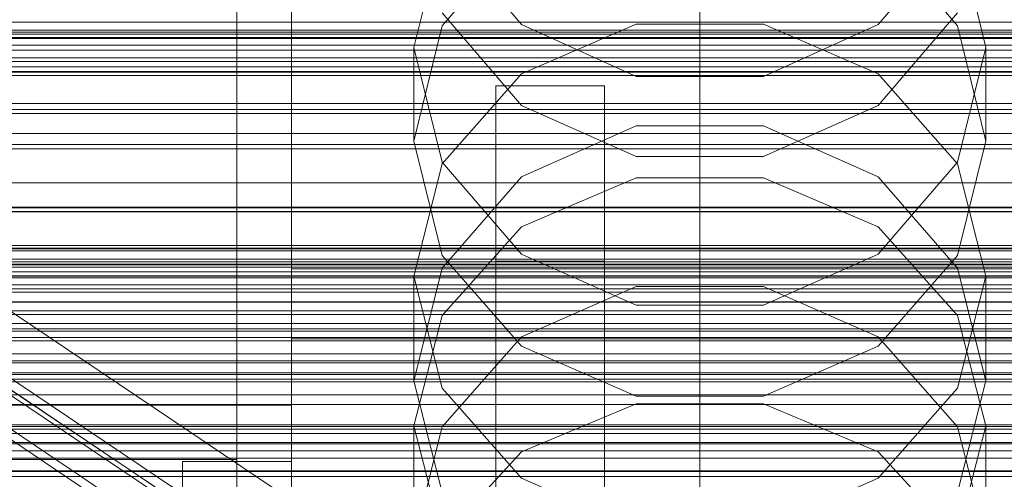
# Model space of a CAD drawing. Header units: millimetres. Extents: x -4395 to 65662, y -65530 to 6847.
# Tile 254 of 256: x -180 to -108, y -34450 to -34416. Entities that reach past the tile are written whole.
import ezdxf

# ---------------------------------------------------------------- set-up
doc = ezdxf.new("R2010")
doc.units = ezdxf.units.MM
for name, color, linetype, lineweight in [('COTAS_O', 1, 'Continuous', 0), ('COTAS_P', 1, 'Continuous', 0), ('frontal_briquetadora', 7, 'Continuous', 0), ('frontal_C01', 7, 'Continuous', 0), ('frontal_C02', 7, 'Continuous', 0), ('frontal_C03', 7, 'Continuous', 0), ('frontal_C04', 7, 'Continuous', 0), ('frontal_mezcladora', 7, 'Continuous', 0), ('frontal_secador', 7, 'Continuous', 0), ('frontal_tolva', 7, 'Continuous', 0)]:
    doc.layers.add(name, color=color, linetype=linetype, lineweight=lineweight)
doc.dimstyles.new('R19_100', dxfattribs={"dimtxt": 250, "dimasz": 150, "dimexe": 150, "dimexo": 80, "dimgap": 100, "dimtad": 1, "dimtih": 1, "dimtoh": 1, "dimdsep": 46, "dimcen": 0.09, "dimadec": 0, "dimazin": 0, "dimtfac": 1, "dimtdec": 4, "dimtofl": 0, "dimtmove": 0, "dimatfit": 3, "dimfxl": 1, "dimtolj": 1, "dimtzin": 0, "dimarcsym": 0})

# ---------------------------------------------------------------- blocks, each defined once
blk = doc.blocks.new('DIM_R33_44')
at = {"layer": 'COTAS_P'}
for p, q in [((-150, -32200), (550, -32200)), ((550, -32200), (505, -32350)), ((550, -34800), (550, -32200)), ((550, -32200), (595, -32350)), ((550, -34800), (505, -34650)), ((550, -34800), (595, -34650)), ((-150, -34800), (550, -34800))]:
    blk.add_line(p, q, dxfattribs=at)
blk.add_text('2600 P', height=250, rotation=90, dxfattribs=at).set_placement((450, -33500))
blk = doc.blocks.new('DIM_R33_46')
at = {"layer": 'COTAS_O'}
for p, q in [((-650, -33700), (50, -33700)), ((50, -33700), (5, -33850)), ((50, -34900), (50, -33700)), ((50, -33700), (95, -33850)), ((50, -34900), (5, -34750)), ((50, -34900), (95, -34750)), ((-650, -34900), (50, -34900))]:
    blk.add_line(p, q, dxfattribs=at)
blk.add_text('1200 O', height=250, rotation=90, dxfattribs=at).set_placement((-50, -34300))
blk = doc.blocks.new('DIM_R33_47')
at = {"layer": 'COTAS_O'}
for p, q in [((-650, -34200), (-500, -34155)), ((650, -34200), (500, -34155)), ((-650, -34900), (-650, -34200)), ((-650, -34200), (650, -34200)), ((-650, -34200), (-500, -34245)), ((650, -34200), (500, -34245)), ((650, -34900), (650, -34200))]:
    blk.add_line(p, q, dxfattribs=at)
blk.add_text('1300 O', height=250, dxfattribs=at).set_placement((0, -34100))

msp = doc.modelspace()

# ---------------------------------------------------------------- linework, layer by layer
at = {"layer": 'frontal_briquetadora'}
for p, q in [((-151, -34418.219), (-148.92, -34409.801)), ((-143.093, -34416.54), (-148.92, -34409.66)), ((-143.094, -34409.807), (-148.92, -34416.648)), ((-111.08, -34409.66), (-116.907, -34416.54)), ((-111.08, -34416.648), (-116.906, -34409.807)), ((-111.08, -34409.801), (-109, -34418.219)), ((-164, -34410.477), (-164, -34454.149)), ((-164, -34448.619), (-164, -34410.477)), ((-160, -34454.149), (-160, -34410.477)), ((-160, -34410.477), (-160, -34448.619)), ((-160, -34410.648), (-160, -34429.115)), ((-160, -34411.23), (-160, -34429.686)), ((-160, -34430.257), (-160, -34411.813)), ((-148.92, -34415.689), (-143.094, -34422.488)), ((-116.906, -34422.488), (-111.08, -34415.689)), ((-148.92, -34416.648), (-151, -34425.108)), ((-134.673, -34416.505), (-143.093, -34420.17)), ((-134.673, -34420.358), (-143.093, -34416.54)), ((-125.327, -34416.505), (-134.673, -34416.505)), ((-116.907, -34420.17), (-125.327, -34416.505)), ((-116.907, -34416.54), (-125.327, -34420.358)), ((-109, -34425.108), (-111.08, -34416.648)), ((-151, -34418.219), (-151, -34425.108)), ((-151, -34418.219), (-148.92, -34426.637)), ((-111.08, -34426.637), (-109, -34418.219)), ((-109, -34418.219), (-109, -34425.108)), ((-143.093, -34420.17), (-148.92, -34426.776)), ((-125.327, -34420.358), (-134.673, -34420.358)), ((-111.08, -34426.776), (-116.907, -34420.17)), ((-143.094, -34422.488), (-134.674, -34426.241)), ((-125.326, -34426.241), (-116.906, -34422.488)), ((-143.094, -34427.72), (-134.674, -34423.972)), ((-134.674, -34423.972), (-125.326, -34423.972)), ((-125.326, -34423.972), (-116.906, -34427.72)), ((-148.92, -34433.486), (-151, -34425.108)), ((-109, -34425.108), (-111.08, -34433.486)), ((-134.674, -34426.241), (-125.326, -34426.241)), ((-148.92, -34426.776), (-151, -34435.012)), ((-148.92, -34426.637), (-143.093, -34433.388)), ((-116.907, -34433.388), (-111.08, -34426.637)), ((-109, -34435.012), (-111.08, -34426.776)), ((-148.92, -34434.426), (-143.094, -34427.72)), ((-143.093, -34431.392), (-134.673, -34427.785)), ((-134.673, -34427.785), (-125.327, -34427.785)), ((-125.327, -34427.785), (-116.907, -34431.392)), ((-116.906, -34427.72), (-111.08, -34434.426)), ((-160, -34429.115), (-160, -34447.187)), ((-160, -34429.686), (-160, -34447.745)), ((-160, -34448.302), (-160, -34430.257)), ((-148.92, -34437.891), (-143.093, -34431.392)), ((-116.907, -34431.392), (-111.08, -34437.891)), ((-143.094, -34440.145), (-148.92, -34433.486)), ((-143.093, -34433.388), (-134.673, -34437.134)), ((-125.327, -34437.134), (-116.907, -34433.388)), ((-111.08, -34433.486), (-116.906, -34440.145)), ((-151, -34442.708), (-148.92, -34434.426)), ((-111.08, -34434.426), (-109, -34442.708)), ((-160, -34434.477), (-160, -34478.149)), ((200, -34434.477), (-160, -34434.477)), ((-160, -34434.477), (-160, -34439.62)), ((-151, -34435.012), (-151, -34442.708)), ((-151, -34435.012), (-148.92, -34443.249)), ((-111.08, -34443.249), (-109, -34435.012)), ((-109, -34435.012), (-109, -34442.708)), ((-134.674, -34435.765), (-143.094, -34439.459)), ((-125.326, -34435.765), (-134.674, -34435.765)), ((-116.906, -34439.459), (-125.326, -34435.765)), ((-134.673, -34437.134), (-125.327, -34437.134)), ((-151, -34445.996), (-148.92, -34437.891)), ((-111.08, -34437.891), (-109, -34445.996)), ((-160, -34441.272), (-160, -34438.696)), ((-160, -34438.696), (-160, -34442.962)), ((-143.094, -34439.459), (-148.92, -34446.067)), ((-111.08, -34446.067), (-116.906, -34439.459)), ((-160, -34483.291), (-160, -34439.62)), ((-160, -34439.62), (200, -34439.62)), ((-134.674, -34443.818), (-143.094, -34440.145)), ((-116.906, -34440.145), (-125.326, -34443.818)), ((-160, -34450.299), (-160, -34441.272)), ((-160, -34442.962), (-160, -34453.421)), ((-148.92, -34450.901), (-151, -34442.708)), ((-109, -34442.708), (-111.08, -34450.901)), ((-148.92, -34443.249), (-143.093, -34449.855)), ((-125.326, -34443.818), (-134.674, -34443.818)), ((-116.907, -34449.855), (-111.08, -34443.249)), ((-210, -34444.477), (-160, -34444.477)), ((-164, -34444.477), (-160, -34444.477)), ((-164, -34474.477), (-164, -34444.477)), ((-160, -34474.477), (-160, -34444.477)), ((-143.093, -34447.906), (-134.673, -34444.394)), ((-134.673, -34444.394), (-125.327, -34444.394)), ((-125.327, -34444.394), (-116.907, -34447.906)), ((-160, -34448.416), (-160, -34444.991)), ((-151, -34445.996), (-151, -34454.221)), ((-148.92, -34454.101), (-151, -34445.996)), ((-109, -34445.996), (-111.08, -34454.101)), ((-109, -34445.996), (-109, -34454.221)), ((-148.92, -34446.067), (-151, -34454.221)), ((-109, -34454.221), (-111.08, -34446.067)), ((-160, -34447.187), (-160, -34464.816)), ((-160, -34447.745), (-160, -34465.36)), ((-148.92, -34454.234), (-143.093, -34447.906)), ((-116.907, -34447.906), (-111.08, -34454.234)), ((-206, -34448.477), (-164, -34448.477)), ((-168, -34474.822), (-168, -34448.619)), ((-168, -34448.619), (-168, -34453.761)), ((-160, -34448.619), (-168, -34448.619)), ((-164, -34454.477), (-164, -34448.477)), ((-164, -34492.29), (-164, -34448.619)), ((-160, -34448.619), (-164, -34448.619)), ((-160, -34465.903), (-160, -34448.302)), ((-160, -34458.171), (-160, -34448.416)), ((-160, -34448.619), (-160, -34492.29)), ((-160, -34448.619), (-160, -34474.822)), ((-160, -34453.761), (-160, -34448.619)), ((-143.093, -34449.855), (-134.673, -34453.52)), ((-125.327, -34453.52), (-116.907, -34449.855))]:
    msp.add_line(p, q, dxfattribs=at)
at = {"layer": 'frontal_C01'}
for p, q in [((-130, -34471.612), (-130, -34196.607)), ((-130, -34202.366), (-130, -34477.371)), ((-332.629, -34341.595), (-148.32, -34465.464)), ((-331.181, -34341.33), (-146.872, -34465.2)), ((-330.692, -34342.506), (-146.383, -34466.375)), ((-334.938, -34343.281), (-150.629, -34467.151)), ((-331.197, -34345.041), (-146.887, -34468.911)), ((-130, -34471.612), (-228.298, -34405.548)), ((-228.298, -34411.307), (-130, -34477.371)), ((-550, -34442.24), (550, -34442.24)), ((550, -34446.24), (-550, -34446.24))]:
    msp.add_line(p, q, dxfattribs=at)
at = {"layer": 'frontal_C02'}
for p, q in [((-130, -34521.432), (-130, -34230.937)), ((-130, -34236.667), (-130, -34527.162)), ((-311.15, -34416.368), (311.15, -34416.368)), ((-311.15, -34416.964), (311.15, -34416.964)), ((-311.15, -34417.501), (311.15, -34417.501)), ((-311.15, -34419.249), (311.15, -34419.249)), ((-311.15, -34420.287), (311.15, -34420.287)), ((-311.15, -34423.068), (311.15, -34423.068)), ((-311.15, -34424.535), (311.15, -34424.535)), ((-311.15, -34428.159), (311.15, -34428.159)), ((-311.15, -34429.956), (311.15, -34429.956)), ((-440, -34432.754), (440, -34432.754)), ((-440, -34432.965), (440, -34432.965)), ((-440, -34433.156), (440, -34433.156)), ((-440, -34433.775), (440, -34433.775)), ((-440, -34434.143), (440, -34434.143)), ((311.15, -34434.176), (-311.15, -34434.176)), ((-440, -34435.128), (440, -34435.128)), ((-440, -34435.648), (440, -34435.648)), ((-311.15, -34436.18), (311.15, -34436.18)), ((-440, -34436.932), (440, -34436.932)), ((-440, -34437.569), (440, -34437.569)), ((440, -34439.064), (-440, -34439.064)), ((-440, -34439.774), (440, -34439.774)), ((-311.15, -34440.709), (311.15, -34440.709)), ((-440, -34441.379), (440, -34441.379)), ((-440, -34442.114), (440, -34442.114)), ((-311.15, -34442.784), (311.15, -34442.784)), ((-440, -34443.719), (440, -34443.719)), ((-440, -34444.429), (440, -34444.429)), ((-440, -34445.925), (440, -34445.925)), ((-440, -34446.561), (440, -34446.561)), ((-311.15, -34447.313), (311.15, -34447.313)), ((-440, -34447.845), (440, -34447.845)), ((-440, -34448.365), (440, -34448.365)), ((-440, -34449.351), (440, -34449.351)), ((-311.15, -34449.317), (311.15, -34449.317)), ((-440, -34449.718), (440, -34449.718))]:
    msp.add_line(p, q, dxfattribs=at)
at = {"layer": 'frontal_C03'}
for p, q in [((-1230, -34417.112), (1270, -34417.112)), ((1270, -34418.054), (-1230, -34418.054)), ((1270, -34418.986), (-1230, -34418.986)), ((1270, -34419.652), (-1230, -34419.652)), ((1270, -34420.038), (-1230, -34420.038)), ((1270, -34433.968), (-1230, -34433.968)), ((1270, -34434.354), (-1230, -34434.354)), ((1270, -34435.021), (-1230, -34435.021)), ((-1230, -34435.953), (1270, -34435.953)), ((1270, -34436.895), (-1230, -34436.895)), ((1270, -34437.827), (-1230, -34437.827)), ((1270, -34438.493), (-1230, -34438.493)), ((1270, -34438.879), (-1230, -34438.879))]:
    msp.add_line(p, q, dxfattribs=at)
at = {"layer": 'frontal_C04'}
for p, q in [((-225, -34417.244), (225, -34417.244)), ((-225, -34417.573), (225, -34417.573)), ((225, -34418.43), (-225, -34418.43)), ((225, -34422.769), (-225, -34422.769)), ((225, -34425.361), (-225, -34425.361)), ((-225, -34425.672), (225, -34425.672)), ((225, -34430.268), (-225, -34430.268)), ((225, -34434.688), (-225, -34434.688)), ((-225, -34435.655), (225, -34435.655)), ((188, -34438.484), (-188, -34438.484)), ((225, -34439.512), (-225, -34439.512)), ((-188, -34441.22), (188, -34441.22)), ((225, -34446.053), (-225, -34446.053)), ((-225, -34447.221), (225, -34447.221))]:
    msp.add_line(p, q, dxfattribs=at)
at = {"layer": 'frontal_mezcladora'}
for p, q in [((-145, -34433.911), (-145, -34421.05)), ((-145, -34421.05), (-137, -34421.05)), ((-137, -34433.911), (-137, -34421.05)), ((-145, -34470.534), (-145, -34433.911)), ((-145, -34433.911), (-137, -34433.911)), ((-137, -34470.534), (-137, -34433.911)), ((-420, -34435), (240, -34435)), ((-189, -34435), (9, -34435)), ((-420, -34442.586), (240, -34442.586))]:
    msp.add_line(p, q, dxfattribs=at)
at = {"layer": 'frontal_secador'}
for p, q in [((1250, -34422.349), (-1250, -34422.349)), ((1250, -34430.291), (-1250, -34430.291)), ((1250, -34433), (-1250, -34433))]:
    msp.add_line(p, q, dxfattribs=at)
at = {"layer": 'frontal_tolva'}
for p, q in [((-660, -34420), (660, -34420)), ((-660, -34430), (660, -34430))]:
    msp.add_line(p, q, dxfattribs=at)

# ---------------------------------------------------------------- dimensions: what is measured, and where the dimension line sits
at = {"layer": 'COTAS_O'}
for p2, distance, picture, middle in [((-650, -33700), -700, 'DIM_R33_46', (50, -34300)), ((650, -34900), 700, 'DIM_R33_47', (0, -34200))]:
    dim = msp.add_aligned_dim(p1=(-650, -34900), p2=p2, distance=distance, text='<> O', dimstyle='R19_100', dxfattribs=at)
    dim.commit()
    dim.dimension.update_dxf_attribs({"geometry": picture, "text_midpoint": middle})
at = {"layer": 'COTAS_P'}
dim = msp.add_aligned_dim(p1=(-150, -34800), p2=(-150, -32200), distance=-700, text='<> P', dimstyle='R19_100', dxfattribs=at)
dim.commit()
dim.dimension.update_dxf_attribs({"geometry": 'DIM_R33_44', "text_midpoint": (550, -33500)})

doc.saveas('drawing.dxf')
